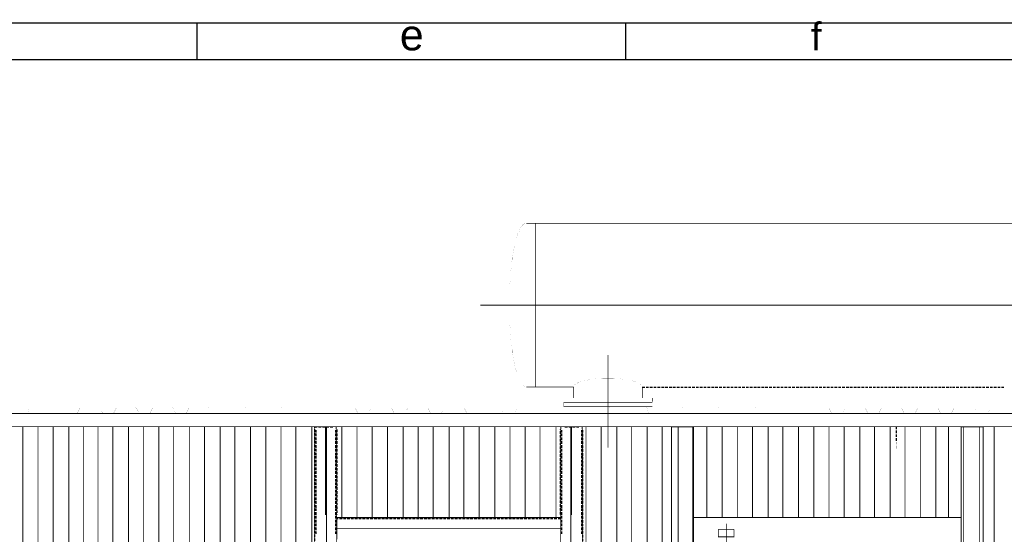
# Model space of a CAD drawing. Header units: millimetres. Extents: x 0 to 1151, y 0 to 297.
# Tile 91 of 93: x 781 to 879, y 246 to 297. Entities that reach past the tile are written whole.
import ezdxf

# ---------------------------------------------------------------- set-up
doc = ezdxf.new("R2010")
doc.units = ezdxf.units.MM
doc.header["$MEASUREMENT"] = 0
doc.linetypes.add('Center1.00', pattern=[3.737, 1, -1, 0.737, -1])
doc.linetypes.add('Dash2.00', pattern=[1.5, 1, -0.5])
doc.layers.get('0').update_dxf_attribs({"linetype": 'CONTINUOUS'})
for name, color, linetype in [('2DM_STL', 7, 'CONTINUOUS'), ('CP_AXIS', 7, 'CONTINUOUS'), ('zas_Inferred_dashed_lines', 7, 'CONTINUOUS')]:
    doc.layers.add(name, color=color, linetype=linetype)
doc.styles.add('Arial$001H0', font='arial.ttf')

msp = doc.modelspace()

# ---------------------------------------------------------------- linework, layer by layer
at = {"color": 7, "linetype": 'Continuous', "lineweight": 25, "true_color": 0x000007}
for p, q in [((841.123, 297.011), (631.065, 297.011)), ((798.663, 297.011), (798.663, 293.37)), ((1151.139, 297.011), (841.123, 297.011)), ((841.123, 297.011), (841.123, 293.37))]:
    msp.add_line(p, q, dxfattribs=at)
at = {"color": 7, "linetype": 'Continuous', "lineweight": 18, "true_color": 0x000007}
for p, q in [((844.722, 293.37), (634.706, 293.37)), ((1147.541, 293.37), (844.722, 293.37))]:
    msp.add_line(p, q, dxfattribs=at)
at = {"color": 7, "linetype": 'Continuous', "lineweight": -2, "true_color": 0x000007}
msp.add_lwpolyline([(634.706, 3.641), (1147.541, 3.641), (1147.541, 293.37), (634.706, 293.37)], close=True, dxfattribs=at)
at = {"color": 0}
for points in [[(831.318, 260.906, 0.00419, 0.00419, 0), (831.276, 260.906, 0.00419, 0.00419, 0), (831.234, 260.906, 0.00419, 0.00419, 0), (831.15, 260.948, 0.00419, 0.00419, 0), (831.109, 260.99, 0.00419, 0.00419, 0), (831.067, 260.99, 0.00419, 0.00419, 0), (831.025, 261.074, 0.00419, 0.00419, 0), (830.941, 261.115, 0.00419, 0.00419, 0), (830.899, 261.199, 0.00419, 0.00419, 0), (830.857, 261.241, 0.00419, 0.00419, 0), (830.816, 261.325, 0.00419, 0.00419, 0), (830.732, 261.408, 0.00419, 0.00419, 0), (830.69, 261.492, 0.00419, 0.00419, 0), (830.648, 261.576, 0.00419, 0.00419, 0), (830.606, 261.702, 0.00419, 0.00419, 0), (830.564, 261.827, 0.00419, 0.00419, 0), (830.481, 261.953, 0.00419, 0.00419, 0), (830.439, 262.078, 0.00419, 0.00419, 0), (830.397, 262.204, 0.00419, 0.00419, 0), (830.355, 262.33, 0.00419, 0.00419, 0), (830.313, 262.497, 0.00419, 0.00419, 0), (830.271, 262.665, 0.00419, 0.00419, 0), (830.229, 262.79, 0.00419, 0.00419, 0), (830.187, 262.999, 0.00419, 0.00419, 0), (830.146, 263.167, 0.00419, 0.00419, 0), (830.104, 263.334, 0.00419, 0.00419, 0), (830.062, 263.544, 0.00419, 0.00419, 0), (830.02, 263.711, 0.00419, 0.00419, 0), (829.978, 263.921, 0.00419, 0.00419, 0), (829.978, 264.088, 0.00419, 0.00419, 0), (829.936, 264.297, 0.00419, 0.00419, 0), (829.936, 264.549, 0.00419, 0.00419, 0), (829.853, 264.758, 0.00419, 0.00419, 0), (829.853, 264.967, 0.00419, 0.00419, 0), (829.811, 265.219, 0.00419, 0.00419, 0), (829.811, 265.428, 0.00419, 0.00419, 0), (829.769, 265.679, 0.00419, 0.00419, 0), (829.769, 265.888, 0.00419, 0.00419, 0), (829.727, 266.14, 0.00419, 0.00419, 0), (829.727, 266.391, 0.00419, 0.00419, 0), (829.727, 266.642, 0.00419, 0.00419, 0), (829.685, 266.893, 0.00419, 0.00419, 0), (829.643, 267.144, 0.00419, 0.00419, 0), (829.643, 267.354, 0.00419, 0.00419, 0), (829.643, 267.605, 0.00419, 0.00419, 0), (829.643, 267.898, 0.00419, 0.00419, 0), (829.643, 268.149, 0.00419, 0.00419, 0), (829.643, 268.401, 0.00419, 0.00419, 0), (829.643, 268.652, 0.00419, 0.00419, 0), (829.643, 268.903, 0.00419, 0.00419, 0), (829.643, 269.154, 0.00419, 0.00419, 0), (829.643, 269.405, 0.00419, 0.00419, 0), (829.643, 269.698, 0.00419, 0.00419, 0), (829.643, 269.95, 0.00419, 0.00419, 0), (829.643, 270.201, 0.00419, 0.00419, 0), (829.643, 270.452, 0.00419, 0.00419, 0), (829.643, 270.703, 0.00419, 0.00419, 0), (829.643, 270.955, 0.00419, 0.00419, 0), (829.685, 271.206, 0.00419, 0.00419, 0), (829.727, 271.457, 0.00419, 0.00419, 0), (829.727, 271.708, 0.00419, 0.00419, 0), (829.727, 271.959, 0.00419, 0.00419, 0), (829.769, 272.169, 0.00419, 0.00419, 0), (829.769, 272.42, 0.00419, 0.00419, 0), (829.811, 272.671, 0.00419, 0.00419, 0), (829.811, 272.88, 0.00419, 0.00419, 0), (829.853, 273.09, 0.00419, 0.00419, 0), (829.853, 273.341, 0.00419, 0.00419, 0), (829.936, 273.55, 0.00419, 0.00419, 0), (829.936, 273.76, 0.00419, 0.00419, 0), (829.978, 273.969, 0.00419, 0.00419, 0), (829.978, 274.178, 0.00419, 0.00419, 0), (830.02, 274.346, 0.00419, 0.00419, 0), (830.062, 274.555, 0.00419, 0.00419, 0), (830.104, 274.723, 0.00419, 0.00419, 0), (830.146, 274.932, 0.00419, 0.00419, 0), (830.187, 275.1, 0.00419, 0.00419, 0), (830.229, 275.267, 0.00419, 0.00419, 0), (830.271, 275.434, 0.00419, 0.00419, 0), (830.313, 275.602, 0.00419, 0.00419, 0), (830.355, 275.728, 0.00419, 0.00419, 0), (830.397, 275.895, 0.00419, 0.00419, 0), (830.439, 276.021, 0.00419, 0.00419, 0), (830.481, 276.146, 0.00419, 0.00419, 0), (830.564, 276.272, 0.00419, 0.00419, 0), (830.606, 276.397, 0.00419, 0.00419, 0), (830.648, 276.481, 0.00419, 0.00419, 0), (830.69, 276.607, 0.00419, 0.00419, 0), (830.732, 276.649, 0.00419, 0.00419, 0), (830.816, 276.774, 0.00419, 0.00419, 0), (830.857, 276.816, 0.00419, 0.00419, 0), (830.899, 276.9, 0.00419, 0.00419, 0), (830.941, 276.984, 0.00419, 0.00419, 0), (831.025, 277.025, 0.00419, 0.00419, 0), (831.067, 277.067, 0.00419, 0.00419, 0), (831.109, 277.109, 0.00419, 0.00419, 0), (831.15, 277.151, 0.00419, 0.00419, 0), (831.234, 277.151, 0.00419, 0.00419, 0), (831.276, 277.151, 0.00419, 0.00419, 0), (831.318, 277.151, 0.00419, 0.00419, 0)], [(831.318, 277.151, 0.0591, 0.0591, 0), (893.786, 277.151, 0.0591, 0.0591, 0)], [(832.197, 260.906, 0.0591, 0.0591, 0), (832.197, 277.151, 0.0591, 0.0591, 0)], [(911.957, 269.029, 0.0887, 0.0887, 0), (826.754, 269.029, 0.0887, 0.0887, 0)], [(839.399, 254.877, 0.0887, 0.0887, 0), (839.399, 264.088, 0.0887, 0.0887, 0)], [(836.007, 260.906, 0.00419, 0.00419, 0), (836.007, 260.948, 0.00419, 0.00419, 0), (836.007, 260.99, 0.00419, 0.00419, 0), (836.007, 261.032, 0.00419, 0.00419, 0), (836.049, 261.074, 0.00419, 0.00419, 0), (836.091, 261.115, 0.00419, 0.00419, 0), (836.091, 261.157, 0.00419, 0.00419, 0), (836.175, 261.157, 0.00419, 0.00419, 0), (836.217, 261.199, 0.00419, 0.00419, 0), (836.258, 261.241, 0.00419, 0.00419, 0), (836.342, 261.283, 0.00419, 0.00419, 0), (836.384, 261.325, 0.00419, 0.00419, 0), (836.468, 261.367, 0.00419, 0.00419, 0), (836.552, 261.408, 0.00419, 0.00419, 0), (836.635, 261.408, 0.00419, 0.00419, 0), (836.761, 261.45, 0.00419, 0.00419, 0), (836.845, 261.492, 0.00419, 0.00419, 0), (836.97, 261.534, 0.00419, 0.00419, 0), (837.054, 261.534, 0.00419, 0.00419, 0), (837.18, 261.576, 0.00419, 0.00419, 0), (837.305, 261.576, 0.00419, 0.00419, 0), (837.431, 261.618, 0.00419, 0.00419, 0), (837.556, 261.66, 0.00419, 0.00419, 0), (837.682, 261.66, 0.00419, 0.00419, 0), (837.808, 261.66, 0.00419, 0.00419, 0), (837.975, 261.702, 0.00419, 0.00419, 0), (838.101, 261.702, 0.00419, 0.00419, 0), (838.268, 261.743, 0.00419, 0.00419, 0), (838.394, 261.743, 0.00419, 0.00419, 0), (838.519, 261.743, 0.00419, 0.00419, 0), (838.687, 261.743, 0.00419, 0.00419, 0), (838.854, 261.785, 0.00419, 0.00419, 0), (839.022, 261.785, 0.00419, 0.00419, 0), (839.147, 261.785, 0.00419, 0.00419, 0), (839.315, 261.785, 0.00419, 0.00419, 0), (839.482, 261.785, 0.00419, 0.00419, 0), (839.608, 261.785, 0.00419, 0.00419, 0), (839.775, 261.785, 0.00419, 0.00419, 0), (839.943, 261.785, 0.00419, 0.00419, 0), (840.068, 261.743, 0.00419, 0.00419, 0), (840.236, 261.743, 0.00419, 0.00419, 0), (840.362, 261.743, 0.00419, 0.00419, 0), (840.529, 261.743, 0.00419, 0.00419, 0), (840.655, 261.702, 0.00419, 0.00419, 0), (840.822, 261.702, 0.00419, 0.00419, 0), (840.948, 261.66, 0.00419, 0.00419, 0), (841.073, 261.66, 0.00419, 0.00419, 0), (841.199, 261.66, 0.00419, 0.00419, 0), (841.325, 261.618, 0.00419, 0.00419, 0), (841.45, 261.576, 0.00419, 0.00419, 0), (841.576, 261.576, 0.00419, 0.00419, 0), (841.701, 261.534, 0.00419, 0.00419, 0), (841.827, 261.534, 0.00419, 0.00419, 0), (841.911, 261.492, 0.00419, 0.00419, 0), (842.036, 261.45, 0.00419, 0.00419, 0), (842.12, 261.408, 0.00419, 0.00419, 0), (842.204, 261.408, 0.00419, 0.00419, 0), (842.288, 261.367, 0.00419, 0.00419, 0), (842.371, 261.325, 0.00419, 0.00419, 0), (842.455, 261.283, 0.00419, 0.00419, 0), (842.497, 261.241, 0.00419, 0.00419, 0), (842.539, 261.199, 0.00419, 0.00419, 0), (842.622, 261.157, 0.00419, 0.00419, 0), (842.664, 261.157, 0.00419, 0.00419, 0), (842.706, 261.115, 0.00419, 0.00419, 0), (842.748, 261.074, 0.00419, 0.00419, 0), (842.748, 261.032, 0.00419, 0.00419, 0), (842.79, 260.99, 0.00419, 0.00419, 0), (842.79, 260.948, 0.00419, 0.00419, 0), (842.79, 260.906, 0.00419, 0.00419, 0)], [(831.318, 260.906, 0.0591, 0.0591, 0), (836.007, 260.906, 0.0591, 0.0591, 0)], [(836.007, 260.906, 0.0591, 0.0591, 0), (836.007, 259.817, 0.0591, 0.0591, 0)], [(842.79, 259.817, 0.0591, 0.0591, 0), (842.79, 260.906, 0.0591, 0.0591, 0)], [(834.96, 259.817, 0.00592, 0.00592, 0), (835.002, 259.859, 0.00592, 0.00592, 0)], [(835.002, 259.441, 0.00419, 0.00419, 0), (834.96, 259.441, 0.00419, 0.00419, 0), (834.96, 259.817, 0.00419, 0.00419, 0)], [(835.002, 259.817, 0.00419, 0.00419, 0), (843.795, 259.817, 0.00419, 0.00419, 0), (843.795, 259.859, 0.00419, 0.00419, 0)], [(843.795, 259.441, 0.0377, 0.0377, 0), (843.795, 259.817, 0.0377, 0.0377, 0)], [(782.625, 258.268, 0.00419, 0.00419, 0), (782.164, 258.268, 0.00419, 0.00419, 0), (782.122, 258.31, 0.00419, 0.00419, 0), (782.08, 258.31, 0.00419, 0.00419, 0), (781.871, 258.813, 0.00419, 0.00419, 0), (781.829, 258.813, 0.00419, 0.00419, 0), (781.787, 258.854, 0.00419, 0.00419, 0), (779.903, 258.854, 0.00419, 0.00419, 0), (779.861, 258.813, 0.00419, 0.00419, 0), (779.82, 258.813, 0.00419, 0.00419, 0), (779.568, 258.31, 0.00419, 0.00419, 0), (779.485, 258.268, 0.00419, 0.00419, 0), (779.024, 258.268, 0.00419, 0.00419, 0)], [(786.267, 258.268, 0.00419, 0.00419, 0), (785.807, 258.268, 0.00419, 0.00419, 0), (785.723, 258.31, 0.00419, 0.00419, 0), (785.472, 258.813, 0.00419, 0.00419, 0), (785.43, 258.813, 0.00419, 0.00419, 0), (785.388, 258.854, 0.00419, 0.00419, 0), (783.504, 258.854, 0.00419, 0.00419, 0), (783.462, 258.813, 0.00419, 0.00419, 0), (783.42, 258.813, 0.00419, 0.00419, 0), (783.169, 258.31, 0.00419, 0.00419, 0), (783.127, 258.268, 0.00419, 0.00419, 0), (782.625, 258.268, 0.00419, 0.00419, 0)], [(789.868, 258.268, 0.00419, 0.00419, 0), (789.407, 258.268, 0.00419, 0.00419, 0), (789.366, 258.31, 0.00419, 0.00419, 0), (789.324, 258.31, 0.00419, 0.00419, 0), (789.072, 258.813, 0.00419, 0.00419, 0), (789.031, 258.813, 0.00419, 0.00419, 0), (788.989, 258.854, 0.00419, 0.00419, 0), (787.105, 258.854, 0.00419, 0.00419, 0), (787.063, 258.813, 0.00419, 0.00419, 0), (786.812, 258.31, 0.00419, 0.00419, 0), (786.77, 258.31, 0.00419, 0.00419, 0), (786.728, 258.268, 0.00419, 0.00419, 0), (786.267, 258.268, 0.00419, 0.00419, 0)], [(793.469, 258.268, 0.00419, 0.00419, 0), (793.008, 258.268, 0.00419, 0.00419, 0), (792.966, 258.31, 0.00419, 0.00419, 0), (792.924, 258.31, 0.00419, 0.00419, 0), (792.673, 258.813, 0.00419, 0.00419, 0), (792.589, 258.854, 0.00419, 0.00419, 0), (790.747, 258.854, 0.00419, 0.00419, 0), (790.705, 258.813, 0.00419, 0.00419, 0), (790.663, 258.813, 0.00419, 0.00419, 0), (790.412, 258.31, 0.00419, 0.00419, 0), (790.37, 258.31, 0.00419, 0.00419, 0), (790.329, 258.268, 0.00419, 0.00419, 0), (789.868, 258.268, 0.00419, 0.00419, 0)], [(797.069, 258.268, 0.00419, 0.00419, 0), (796.609, 258.268, 0.00419, 0.00419, 0), (796.567, 258.31, 0.00419, 0.00419, 0), (796.525, 258.31, 0.00419, 0.00419, 0), (796.316, 258.813, 0.00419, 0.00419, 0), (796.274, 258.813, 0.00419, 0.00419, 0), (796.232, 258.854, 0.00419, 0.00419, 0), (794.348, 258.854, 0.00419, 0.00419, 0), (794.306, 258.813, 0.00419, 0.00419, 0), (794.264, 258.813, 0.00419, 0.00419, 0), (794.013, 258.31, 0.00419, 0.00419, 0), (793.971, 258.31, 0.00419, 0.00419, 0), (793.929, 258.268, 0.00419, 0.00419, 0), (793.469, 258.268, 0.00419, 0.00419, 0)], [(800.712, 258.268, 0.00419, 0.00419, 0), (800.21, 258.268, 0.00419, 0.00419, 0), (800.168, 258.31, 0.00419, 0.00419, 0), (799.916, 258.813, 0.00419, 0.00419, 0), (799.875, 258.813, 0.00419, 0.00419, 0), (799.833, 258.854, 0.00419, 0.00419, 0), (797.949, 258.854, 0.00419, 0.00419, 0), (797.907, 258.813, 0.00419, 0.00419, 0), (797.865, 258.813, 0.00419, 0.00419, 0), (797.614, 258.31, 0.00419, 0.00419, 0), (797.572, 258.268, 0.00419, 0.00419, 0), (797.069, 258.268, 0.00419, 0.00419, 0)], [(804.313, 258.268, 0.00419, 0.00419, 0), (803.852, 258.268, 0.00419, 0.00419, 0), (803.81, 258.31, 0.00419, 0.00419, 0), (803.768, 258.31, 0.00419, 0.00419, 0), (803.517, 258.813, 0.00419, 0.00419, 0), (803.475, 258.813, 0.00419, 0.00419, 0), (803.433, 258.854, 0.00419, 0.00419, 0), (801.549, 258.854, 0.00419, 0.00419, 0), (801.507, 258.813, 0.00419, 0.00419, 0), (801.256, 258.31, 0.00419, 0.00419, 0), (801.214, 258.31, 0.00419, 0.00419, 0), (801.173, 258.268, 0.00419, 0.00419, 0), (800.712, 258.268, 0.00419, 0.00419, 0)], [(807.913, 258.268, 0.00419, 0.00419, 0), (807.453, 258.268, 0.00419, 0.00419, 0), (807.411, 258.31, 0.00419, 0.00419, 0), (807.369, 258.31, 0.00419, 0.00419, 0), (807.118, 258.813, 0.00419, 0.00419, 0), (807.076, 258.813, 0.00419, 0.00419, 0), (807.034, 258.854, 0.00419, 0.00419, 0), (805.192, 258.854, 0.00419, 0.00419, 0), (805.15, 258.813, 0.00419, 0.00419, 0), (805.108, 258.813, 0.00419, 0.00419, 0), (804.857, 258.31, 0.00419, 0.00419, 0), (804.815, 258.31, 0.00419, 0.00419, 0), (804.773, 258.268, 0.00419, 0.00419, 0), (804.313, 258.268, 0.00419, 0.00419, 0)], [(811.514, 258.268, 0.00419, 0.00419, 0), (811.054, 258.268, 0.00419, 0.00419, 0), (811.012, 258.31, 0.00419, 0.00419, 0), (810.97, 258.31, 0.00419, 0.00419, 0), (810.719, 258.813, 0.00419, 0.00419, 0), (810.677, 258.854, 0.00419, 0.00419, 0), (808.793, 258.854, 0.00419, 0.00419, 0), (808.751, 258.813, 0.00419, 0.00419, 0), (808.709, 258.813, 0.00419, 0.00419, 0), (808.458, 258.31, 0.00419, 0.00419, 0), (808.416, 258.31, 0.00419, 0.00419, 0), (808.374, 258.268, 0.00419, 0.00419, 0), (807.913, 258.268, 0.00419, 0.00419, 0)], [(815.157, 258.268, 0.00419, 0.00419, 0), (814.654, 258.268, 0.00419, 0.00419, 0), (814.612, 258.31, 0.00419, 0.00419, 0), (814.361, 258.813, 0.00419, 0.00419, 0), (814.319, 258.813, 0.00419, 0.00419, 0), (814.277, 258.854, 0.00419, 0.00419, 0), (812.393, 258.854, 0.00419, 0.00419, 0), (812.351, 258.813, 0.00419, 0.00419, 0), (812.31, 258.813, 0.00419, 0.00419, 0), (812.058, 258.31, 0.00419, 0.00419, 0), (812.016, 258.268, 0.00419, 0.00419, 0), (811.514, 258.268, 0.00419, 0.00419, 0)], [(818.757, 258.268, 0.00419, 0.00419, 0), (818.297, 258.268, 0.00419, 0.00419, 0), (818.255, 258.31, 0.00419, 0.00419, 0), (818.213, 258.31, 0.00419, 0.00419, 0), (817.962, 258.813, 0.00419, 0.00419, 0), (817.92, 258.813, 0.00419, 0.00419, 0), (817.878, 258.854, 0.00419, 0.00419, 0), (815.994, 258.854, 0.00419, 0.00419, 0), (815.952, 258.813, 0.00419, 0.00419, 0), (815.91, 258.813, 0.00419, 0.00419, 0), (815.701, 258.31, 0.00419, 0.00419, 0), (815.659, 258.31, 0.00419, 0.00419, 0), (815.617, 258.268, 0.00419, 0.00419, 0), (815.157, 258.268, 0.00419, 0.00419, 0)], [(822.358, 258.268, 0.00419, 0.00419, 0), (821.897, 258.268, 0.00419, 0.00419, 0), (821.856, 258.31, 0.00419, 0.00419, 0), (821.814, 258.31, 0.00419, 0.00419, 0), (821.563, 258.813, 0.00419, 0.00419, 0), (821.521, 258.813, 0.00419, 0.00419, 0), (821.479, 258.854, 0.00419, 0.00419, 0), (819.637, 258.854, 0.00419, 0.00419, 0), (819.553, 258.813, 0.00419, 0.00419, 0), (819.302, 258.31, 0.00419, 0.00419, 0), (819.26, 258.31, 0.00419, 0.00419, 0), (819.218, 258.268, 0.00419, 0.00419, 0), (818.757, 258.268, 0.00419, 0.00419, 0)], [(825.959, 258.268, 0.00419, 0.00419, 0), (825.498, 258.268, 0.00419, 0.00419, 0), (825.456, 258.31, 0.00419, 0.00419, 0), (825.414, 258.31, 0.00419, 0.00419, 0), (825.163, 258.813, 0.00419, 0.00419, 0), (825.121, 258.854, 0.00419, 0.00419, 0), (823.237, 258.854, 0.00419, 0.00419, 0), (823.195, 258.813, 0.00419, 0.00419, 0), (823.154, 258.813, 0.00419, 0.00419, 0), (822.902, 258.31, 0.00419, 0.00419, 0), (822.86, 258.31, 0.00419, 0.00419, 0), (822.819, 258.268, 0.00419, 0.00419, 0), (822.358, 258.268, 0.00419, 0.00419, 0)], [(829.559, 258.268, 0.00419, 0.00419, 0), (829.099, 258.268, 0.00419, 0.00419, 0), (829.057, 258.31, 0.00419, 0.00419, 0), (829.015, 258.31, 0.00419, 0.00419, 0), (828.806, 258.813, 0.00419, 0.00419, 0), (828.764, 258.813, 0.00419, 0.00419, 0), (828.722, 258.854, 0.00419, 0.00419, 0), (826.838, 258.854, 0.00419, 0.00419, 0), (826.796, 258.813, 0.00419, 0.00419, 0), (826.754, 258.813, 0.00419, 0.00419, 0), (826.503, 258.31, 0.00419, 0.00419, 0), (826.419, 258.268, 0.00419, 0.00419, 0), (825.959, 258.268, 0.00419, 0.00419, 0)], [(833.202, 258.268, 0.00419, 0.00419, 0), (832.741, 258.268, 0.00419, 0.00419, 0), (832.658, 258.31, 0.00419, 0.00419, 0), (832.407, 258.813, 0.00419, 0.00419, 0), (832.365, 258.813, 0.00419, 0.00419, 0), (832.323, 258.854, 0.00419, 0.00419, 0), (830.439, 258.854, 0.00419, 0.00419, 0), (830.397, 258.813, 0.00419, 0.00419, 0), (830.355, 258.813, 0.00419, 0.00419, 0), (830.146, 258.31, 0.00419, 0.00419, 0), (830.104, 258.31, 0.00419, 0.00419, 0), (830.062, 258.268, 0.00419, 0.00419, 0), (829.559, 258.268, 0.00419, 0.00419, 0)], [(836.803, 258.268, 0.00419, 0.00419, 0), (836.342, 258.268, 0.00419, 0.00419, 0), (836.3, 258.31, 0.00419, 0.00419, 0), (836.258, 258.31, 0.00419, 0.00419, 0), (836.007, 258.813, 0.00419, 0.00419, 0), (835.965, 258.813, 0.00419, 0.00419, 0), (835.923, 258.854, 0.00419, 0.00419, 0), (834.039, 258.854, 0.00419, 0.00419, 0), (833.998, 258.813, 0.00419, 0.00419, 0), (833.746, 258.31, 0.00419, 0.00419, 0), (833.704, 258.31, 0.00419, 0.00419, 0), (833.663, 258.268, 0.00419, 0.00419, 0), (833.202, 258.268, 0.00419, 0.00419, 0)], [(834.96, 259.357, 0.0377, 0.0377, 0), (834.96, 258.98, 0.0377, 0.0377, 0)], [(834.96, 259.357, 0.00592, 0.00592, 0), (835.002, 259.399, 0.00592, 0.00592, 0)], [(835.002, 258.98, 0.00592, 0.00592, 0), (834.96, 259.022, 0.00592, 0.00592, 0)], [(843.795, 259.399, 0.0591, 0.0591, 0), (835.002, 259.399, 0.0591, 0.0591, 0)], [(835.002, 259.399, 0.0591, 0.0591, 0), (843.795, 259.399, 0.0591, 0.0591, 0)], [(843.795, 258.98, 0.0591, 0.0591, 0), (835.002, 258.98, 0.0591, 0.0591, 0)], [(836.007, 259.399, 0.0591, 0.0591, 0), (842.79, 259.399, 0.0591, 0.0591, 0)], [(840.403, 258.268, 0.00419, 0.00419, 0), (839.943, 258.268, 0.00419, 0.00419, 0), (839.901, 258.31, 0.00419, 0.00419, 0), (839.859, 258.31, 0.00419, 0.00419, 0), (839.608, 258.813, 0.00419, 0.00419, 0), (839.524, 258.854, 0.00419, 0.00419, 0), (837.682, 258.854, 0.00419, 0.00419, 0), (837.64, 258.813, 0.00419, 0.00419, 0), (837.598, 258.813, 0.00419, 0.00419, 0), (837.347, 258.31, 0.00419, 0.00419, 0), (837.305, 258.31, 0.00419, 0.00419, 0), (837.263, 258.268, 0.00419, 0.00419, 0), (836.803, 258.268, 0.00419, 0.00419, 0)], [(844.004, 258.268, 0.00419, 0.00419, 0), (843.544, 258.268, 0.00419, 0.00419, 0), (843.502, 258.31, 0.00419, 0.00419, 0), (843.46, 258.31, 0.00419, 0.00419, 0), (843.25, 258.813, 0.00419, 0.00419, 0), (843.209, 258.813, 0.00419, 0.00419, 0), (843.167, 258.854, 0.00419, 0.00419, 0), (841.283, 258.854, 0.00419, 0.00419, 0), (841.241, 258.813, 0.00419, 0.00419, 0), (841.199, 258.813, 0.00419, 0.00419, 0), (840.948, 258.31, 0.00419, 0.00419, 0), (840.906, 258.31, 0.00419, 0.00419, 0), (840.864, 258.268, 0.00419, 0.00419, 0), (840.403, 258.268, 0.00419, 0.00419, 0)], [(843.795, 259.399, 0.00419, 0.00419, 0), (843.795, 259.357, 0.00419, 0.00419, 0)], [(843.795, 259.357, 0.00419, 0.00419, 0), (843.795, 258.98, 0.00419, 0.00419, 0), (843.795, 259.022, 0.00419, 0.00419, 0)], [(847.647, 258.268, 0.00419, 0.00419, 0), (847.144, 258.268, 0.00419, 0.00419, 0), (847.102, 258.31, 0.00419, 0.00419, 0), (846.851, 258.813, 0.00419, 0.00419, 0), (846.809, 258.813, 0.00419, 0.00419, 0), (846.767, 258.854, 0.00419, 0.00419, 0), (844.883, 258.854, 0.00419, 0.00419, 0), (844.841, 258.813, 0.00419, 0.00419, 0), (844.8, 258.813, 0.00419, 0.00419, 0), (844.548, 258.31, 0.00419, 0.00419, 0), (844.507, 258.268, 0.00419, 0.00419, 0), (844.004, 258.268, 0.00419, 0.00419, 0)], [(851.247, 258.268, 0.00419, 0.00419, 0), (850.787, 258.268, 0.00419, 0.00419, 0), (850.745, 258.31, 0.00419, 0.00419, 0), (850.703, 258.31, 0.00419, 0.00419, 0), (850.452, 258.813, 0.00419, 0.00419, 0), (850.41, 258.813, 0.00419, 0.00419, 0), (850.368, 258.854, 0.00419, 0.00419, 0), (848.484, 258.854, 0.00419, 0.00419, 0), (848.442, 258.813, 0.00419, 0.00419, 0), (848.191, 258.31, 0.00419, 0.00419, 0), (848.149, 258.31, 0.00419, 0.00419, 0), (848.107, 258.268, 0.00419, 0.00419, 0), (847.647, 258.268, 0.00419, 0.00419, 0)], [(854.848, 258.268, 0.00419, 0.00419, 0), (854.388, 258.268, 0.00419, 0.00419, 0), (854.346, 258.31, 0.00419, 0.00419, 0), (854.304, 258.31, 0.00419, 0.00419, 0), (854.053, 258.813, 0.00419, 0.00419, 0), (854.011, 258.813, 0.00419, 0.00419, 0), (853.969, 258.854, 0.00419, 0.00419, 0), (852.127, 258.854, 0.00419, 0.00419, 0), (852.085, 258.813, 0.00419, 0.00419, 0), (852.043, 258.813, 0.00419, 0.00419, 0), (851.792, 258.31, 0.00419, 0.00419, 0), (851.75, 258.31, 0.00419, 0.00419, 0), (851.708, 258.268, 0.00419, 0.00419, 0), (851.247, 258.268, 0.00419, 0.00419, 0)], [(858.449, 258.268, 0.00419, 0.00419, 0), (857.988, 258.268, 0.00419, 0.00419, 0), (857.946, 258.31, 0.00419, 0.00419, 0), (857.905, 258.31, 0.00419, 0.00419, 0), (857.653, 258.813, 0.00419, 0.00419, 0), (857.611, 258.854, 0.00419, 0.00419, 0), (855.727, 258.854, 0.00419, 0.00419, 0), (855.685, 258.813, 0.00419, 0.00419, 0), (855.644, 258.813, 0.00419, 0.00419, 0), (855.392, 258.31, 0.00419, 0.00419, 0), (855.351, 258.31, 0.00419, 0.00419, 0), (855.309, 258.268, 0.00419, 0.00419, 0), (854.848, 258.268, 0.00419, 0.00419, 0)], [(862.091, 258.268, 0.00419, 0.00419, 0), (861.589, 258.268, 0.00419, 0.00419, 0), (861.547, 258.31, 0.00419, 0.00419, 0), (861.296, 258.813, 0.00419, 0.00419, 0), (861.254, 258.813, 0.00419, 0.00419, 0), (861.212, 258.854, 0.00419, 0.00419, 0), (859.328, 258.854, 0.00419, 0.00419, 0), (859.286, 258.813, 0.00419, 0.00419, 0), (859.244, 258.813, 0.00419, 0.00419, 0), (858.993, 258.31, 0.00419, 0.00419, 0), (858.951, 258.268, 0.00419, 0.00419, 0), (858.449, 258.268, 0.00419, 0.00419, 0)], [(863.892, 258.854, 0.00419, 0.00419, 0), (862.929, 258.854, 0.00419, 0.00419, 0), (862.887, 258.813, 0.00419, 0.00419, 0), (862.845, 258.813, 0.00419, 0.00419, 0), (862.636, 258.31, 0.00419, 0.00419, 0), (862.594, 258.31, 0.00419, 0.00419, 0), (862.552, 258.268, 0.00419, 0.00419, 0), (862.091, 258.268, 0.00419, 0.00419, 0)], [(863.892, 258.854, 0.00419, 0.00419, 0), (864.813, 258.854, 0.00419, 0.00419, 0), (864.855, 258.813, 0.00419, 0.00419, 0), (864.897, 258.813, 0.00419, 0.00419, 0), (865.148, 258.31, 0.00419, 0.00419, 0), (865.19, 258.31, 0.00419, 0.00419, 0), (865.232, 258.268, 0.00419, 0.00419, 0), (865.692, 258.268, 0.00419, 0.00419, 0)], [(865.692, 258.268, 0.00419, 0.00419, 0), (866.153, 258.268, 0.00419, 0.00419, 0), (866.194, 258.31, 0.00419, 0.00419, 0), (866.236, 258.31, 0.00419, 0.00419, 0), (866.488, 258.813, 0.00419, 0.00419, 0), (866.571, 258.854, 0.00419, 0.00419, 0), (868.414, 258.854, 0.00419, 0.00419, 0), (868.455, 258.813, 0.00419, 0.00419, 0), (868.497, 258.813, 0.00419, 0.00419, 0), (868.748, 258.31, 0.00419, 0.00419, 0), (868.79, 258.31, 0.00419, 0.00419, 0), (868.832, 258.268, 0.00419, 0.00419, 0), (869.293, 258.268, 0.00419, 0.00419, 0)], [(869.293, 258.268, 0.00419, 0.00419, 0), (869.753, 258.268, 0.00419, 0.00419, 0), (869.795, 258.31, 0.00419, 0.00419, 0), (869.837, 258.31, 0.00419, 0.00419, 0), (870.088, 258.813, 0.00419, 0.00419, 0), (870.13, 258.813, 0.00419, 0.00419, 0), (870.172, 258.854, 0.00419, 0.00419, 0), (872.056, 258.854, 0.00419, 0.00419, 0), (872.098, 258.813, 0.00419, 0.00419, 0), (872.349, 258.31, 0.00419, 0.00419, 0), (872.391, 258.31, 0.00419, 0.00419, 0), (872.433, 258.268, 0.00419, 0.00419, 0), (872.893, 258.268, 0.00419, 0.00419, 0)], [(872.893, 258.268, 0.00419, 0.00419, 0), (873.354, 258.268, 0.00419, 0.00419, 0), (873.438, 258.31, 0.00419, 0.00419, 0), (873.689, 258.813, 0.00419, 0.00419, 0), (873.731, 258.813, 0.00419, 0.00419, 0), (873.773, 258.854, 0.00419, 0.00419, 0), (875.657, 258.854, 0.00419, 0.00419, 0), (875.699, 258.813, 0.00419, 0.00419, 0), (875.741, 258.813, 0.00419, 0.00419, 0), (875.95, 258.31, 0.00419, 0.00419, 0), (875.992, 258.31, 0.00419, 0.00419, 0), (876.034, 258.268, 0.00419, 0.00419, 0), (876.494, 258.268, 0.00419, 0.00419, 0)], [(876.494, 258.268, 0.00419, 0.00419, 0), (876.997, 258.268, 0.00419, 0.00419, 0), (877.038, 258.31, 0.00419, 0.00419, 0), (877.08, 258.31, 0.00419, 0.00419, 0), (877.29, 258.813, 0.00419, 0.00419, 0), (877.332, 258.813, 0.00419, 0.00419, 0), (877.373, 258.854, 0.00419, 0.00419, 0), (879.258, 258.854, 0.00419, 0.00419, 0), (879.299, 258.813, 0.00419, 0.00419, 0), (879.341, 258.813, 0.00419, 0.00419, 0), (879.592, 258.31, 0.00419, 0.00419, 0), (879.676, 258.268, 0.00419, 0.00419, 0), (880.137, 258.268, 0.00419, 0.00419, 0)], [(689.928, 258.268, 0.0887, 0.0887, 0), (946.75, 258.268, 0.0887, 0.0887, 0)], [(946.75, 258.268, 0.0887, 0.0887, 0), (689.928, 258.268, 0.0887, 0.0887, 0)], [(689.928, 256.97, 0.0887, 0.0887, 0), (946.75, 256.97, 0.0887, 0.0887, 0)], [(946.75, 256.97, 0.0887, 0.0887, 0), (689.928, 256.97, 0.0887, 0.0887, 0)], [(781.411, 199.652, 0.0887, 0.0887, 0), (781.411, 256.97, 0.0887, 0.0887, 0)], [(782.918, 199.652, 0.0887, 0.0887, 0), (782.918, 256.97, 0.0887, 0.0887, 0)], [(784.425, 199.652, 0.0887, 0.0887, 0), (784.425, 256.97, 0.0887, 0.0887, 0)], [(785.974, 199.652, 0.0887, 0.0887, 0), (785.974, 256.97, 0.0887, 0.0887, 0)], [(787.44, 199.652, 0.0887, 0.0887, 0), (787.44, 256.97, 0.0887, 0.0887, 0)], [(788.863, 199.652, 0.0887, 0.0887, 0), (788.863, 256.97, 0.0887, 0.0887, 0)], [(790.329, 199.652, 0.0887, 0.0887, 0), (790.329, 256.97, 0.0887, 0.0887, 0)], [(791.878, 199.652, 0.0887, 0.0887, 0), (791.878, 256.97, 0.0887, 0.0887, 0)], [(793.385, 199.652, 0.0887, 0.0887, 0), (793.385, 256.97, 0.0887, 0.0887, 0)], [(794.892, 199.652, 0.0887, 0.0887, 0), (794.892, 256.97, 0.0887, 0.0887, 0)], [(796.358, 199.652, 0.0887, 0.0887, 0), (796.358, 256.97, 0.0887, 0.0887, 0)], [(797.949, 199.652, 0.0887, 0.0887, 0), (797.949, 256.97, 0.0887, 0.0887, 0)], [(799.414, 199.652, 0.0887, 0.0887, 0), (799.414, 256.97, 0.0887, 0.0887, 0)], [(800.963, 199.652, 0.0887, 0.0887, 0), (800.963, 256.97, 0.0887, 0.0887, 0)], [(802.429, 199.652, 0.0887, 0.0887, 0), (802.429, 256.97, 0.0887, 0.0887, 0)], [(803.978, 199.652, 0.0887, 0.0887, 0), (803.978, 256.97, 0.0887, 0.0887, 0)], [(805.485, 199.652, 0.0887, 0.0887, 0), (805.485, 256.97, 0.0887, 0.0887, 0)], [(806.992, 199.652, 0.0887, 0.0887, 0), (806.992, 256.97, 0.0887, 0.0887, 0)], [(808.458, 199.652, 0.0887, 0.0887, 0), (808.458, 256.97, 0.0887, 0.0887, 0)], [(810.049, 199.652, 0.0887, 0.0887, 0), (810.049, 256.97, 0.0887, 0.0887, 0)], [(811.514, 199.652, 0.0887, 0.0887, 0), (811.514, 256.97, 0.0887, 0.0887, 0)], [(812.268, 256.97, 0.0167, 0.0167, 0), (812.519, 256.97, 0.0167, 0.0167, 0), (812.519, 256.803, 0.0167, 0.0167, 0)], [(834.709, 256.803, 0.0167, 0.0167, 0), (834.709, 256.97, 0.0167, 0.0167, 0), (835.002, 256.97, 0.0167, 0.0167, 0)], [(835.714, 199.652, 0.0887, 0.0887, 0), (835.714, 256.97, 0.0887, 0.0887, 0)], [(836.635, 256.97, 0.0209, 0.0209, 0), (836.886, 256.97, 0.0209, 0.0209, 0), (836.886, 256.761, 0.0209, 0.0209, 0)], [(841.743, 199.652, 0.0887, 0.0887, 0), (841.743, 256.97, 0.0887, 0.0887, 0)], [(843.292, 199.652, 0.0887, 0.0887, 0), (843.292, 256.97, 0.0887, 0.0887, 0)], [(844.758, 199.652, 0.0887, 0.0887, 0), (844.758, 256.97, 0.0887, 0.0887, 0)], [(876.578, 256.97, 0.103, 0.103, 0), (874.401, 256.97, 0.103, 0.103, 0), (874.401, 247.969, 0.103, 0.103, 0), (847.856, 247.969, 0.103, 0.103, 0), (847.856, 256.97, 0.103, 0.103, 0), (845.679, 256.97, 0.103, 0.103, 0), (845.679, 199.652, 0.103, 0.103, 0), (876.578, 199.652, 0.103, 0.103, 0), (876.578, 256.97, 0.103, 0.103, 0)], [(845.679, 199.652, 0.103, 0.103, 0), (847.856, 199.652, 0.103, 0.103, 0), (847.856, 256.97, 0.103, 0.103, 0), (845.679, 256.97, 0.103, 0.103, 0), (845.679, 199.652, 0.103, 0.103, 0)], [(846.349, 199.652, 0.0887, 0.0887, 0), (846.349, 256.97, 0.0887, 0.0887, 0)], [(847.814, 199.652, 0.0887, 0.0887, 0), (847.814, 256.97, 0.0887, 0.0887, 0)], [(876.578, 199.652, 0.103, 0.103, 0), (874.401, 199.652, 0.103, 0.103, 0), (874.401, 256.97, 0.103, 0.103, 0), (876.578, 256.97, 0.103, 0.103, 0), (876.578, 199.652, 0.103, 0.103, 0)], [(874.61, 199.652, 0.0887, 0.0887, 0), (874.61, 256.97, 0.0887, 0.0887, 0)], [(876.201, 199.652, 0.0887, 0.0887, 0), (876.201, 256.97, 0.0887, 0.0887, 0)], [(877.666, 199.652, 0.0887, 0.0887, 0), (877.666, 256.97, 0.0887, 0.0887, 0)], [(812.519, 247.969, 0.0887, 0.0887, 0), (812.519, 245.791, 0.0887, 0.0887, 0)], [(812.519, 247.969, 0.0887, 0.0887, 0), (834.709, 247.969, 0.0887, 0.0887, 0)], [(812.519, 248.136, 0.0167, 0.0167, 0), (812.519, 247.969, 0.0167, 0.0167, 0), (812.812, 247.969, 0.0167, 0.0167, 0)], [(834.458, 247.969, 0.0167, 0.0167, 0), (834.709, 247.969, 0.0167, 0.0167, 0), (834.709, 248.136, 0.0167, 0.0167, 0)], [(834.709, 247.969, 0.0887, 0.0887, 0), (834.709, 245.791, 0.0887, 0.0887, 0)], [(874.401, 247.969, 0.103, 0.103, 0), (847.856, 247.969, 0.103, 0.103, 0)], [(851.122, 247.341, 0.0591, 0.0591, 0), (851.122, 199.066, 0.0591, 0.0591, 0)], [(850.326, 246.796, 0.0796, 0.0796, 0), (851.122, 246.796, 0.0796, 0.0796, 0)], [(851.122, 246.043, 0.0754, 0.0754, 0), (850.326, 246.043, 0.0754, 0.0754, 0), (850.326, 246.796, 0.0754, 0.0754, 0)], [(851.875, 246.796, 0.0754, 0.0754, 0), (851.122, 246.796, 0.0754, 0.0754, 0)], [(851.122, 246.043, 0.0754, 0.0754, 0), (851.875, 246.043, 0.0754, 0.0754, 0), (851.875, 246.796, 0.0754, 0.0754, 0)]]:
    msp.add_lwpolyline(points, format="xyseb", dxfattribs=at)
at = {"color": 0, "const_width": 0.0887}
for points in [[(813.021, 247.969), (813.021, 256.97)], [(814.529, 247.969), (814.529, 256.97)], [(816.036, 247.969), (816.036, 256.97)], [(817.543, 247.969), (817.543, 256.97)], [(819.092, 247.969), (819.092, 256.97)], [(820.6, 247.969), (820.6, 256.97)], [(822.065, 247.969), (822.065, 256.97)], [(823.656, 247.969), (823.656, 256.97)], [(825.121, 247.969), (825.121, 256.97)], [(826.629, 247.969), (826.629, 256.97)], [(828.178, 247.969), (828.178, 256.97)], [(829.685, 247.969), (829.685, 256.97)], [(831.192, 247.969), (831.192, 256.97)], [(832.658, 247.969), (832.658, 256.97)], [(834.249, 247.969), (834.249, 256.97)], [(837.221, 231.472), (837.221, 256.97)], [(838.729, 231.472), (838.729, 256.97)], [(840.278, 231.472), (840.278, 256.97)], [(849.196, 247.969), (849.196, 256.97)], [(850.703, 247.969), (850.703, 256.97)], [(852.252, 247.969), (852.252, 256.97)], [(853.718, 247.969), (853.718, 256.97)], [(855.267, 247.969), (855.267, 256.97)], [(856.732, 247.969), (856.732, 256.97)], [(858.281, 247.969), (858.281, 256.97)], [(859.789, 247.969), (859.789, 256.97)], [(861.296, 247.969), (861.296, 256.97)], [(862.803, 247.969), (862.803, 256.97)], [(864.352, 247.969), (864.352, 256.97)], [(865.818, 247.969), (865.818, 256.97)], [(867.367, 247.969), (867.367, 256.97)], [(868.832, 247.969), (868.832, 256.97)], [(870.381, 247.969), (870.381, 256.97)], [(871.889, 247.969), (871.889, 256.97)], [(873.145, 247.969), (873.145, 256.97)]]:
    msp.add_lwpolyline(points, dxfattribs=at)
at = {"layer": '2DM_STL', "color": 0}
for points in [[(812.519, 256.97, 0.0591, 0.0591, 0), (810.342, 256.97, 0.0591, 0.0591, 0), (810.342, 200.741, 0.0591, 0.0591, 0)], [(810.467, 256.719, 0.0251, 0.0251, 0), (810.467, 256.97, 0.0251, 0.0251, 0)], [(812.435, 256.719, 0.0251, 0.0251, 0), (812.435, 256.97, 0.0251, 0.0251, 0)], [(812.519, 256.97, 0.0591, 0.0591, 0), (812.519, 200.741, 0.0591, 0.0591, 0)], [(836.886, 256.97, 0.0591, 0.0591, 0), (834.709, 256.97, 0.0591, 0.0591, 0), (834.709, 200.741, 0.0591, 0.0591, 0)], [(834.835, 256.719, 0.0251, 0.0251, 0), (834.835, 256.97, 0.0251, 0.0251, 0)], [(836.803, 256.719, 0.0251, 0.0251, 0), (836.803, 256.97, 0.0251, 0.0251, 0)], [(836.886, 256.97, 0.0591, 0.0591, 0), (836.886, 200.741, 0.0591, 0.0591, 0)], [(867.953, 255.086, 0.0293, 0.0293, 0), (867.953, 254.793, 0.0293, 0.0293, 0)], [(867.953, 255.463, 0.0251, 0.0251, 0), (867.953, 255.212, 0.0251, 0.0251, 0)]]:
    msp.add_lwpolyline(points, format="xyseb", dxfattribs=at)
at = {"layer": 'CP_AXIS', "color": 0}
msp.add_lwpolyline([(834.709, 246.88, 0.0591, 0.0591, 0), (812.519, 246.88, 0.0591, 0.0591, 0)], format="xyseb", dxfattribs=at)
at = {"layer": 'zas_Inferred_dashed_lines', "color": 0, "linetype": 'Dash2.00', "ltscale": 0.25416}
for p, q in [((842.79, 260.906), (873.438, 260.906)), ((873.522, 260.906), (876.034, 260.906)), ((876.117, 260.906), (878.629, 260.906)), ((810.342, 256.97), (812.142, 256.97)), ((810.342, 252.281), (810.342, 256.97)), ((810.467, 254.123), (810.467, 256.635)), ((812.435, 254.123), (812.435, 256.635)), ((812.519, 256.677), (812.519, 248.262)), ((834.709, 248.262), (834.709, 256.677)), ((834.835, 254.123), (834.835, 256.635)), ((835.128, 256.97), (836.51, 256.97)), ((836.803, 254.123), (836.803, 256.635)), ((836.886, 256.635), (836.886, 252.281)), ((867.953, 256.97), (867.953, 255.547)), ((810.467, 251.527), (810.467, 254.04)), ((812.435, 251.527), (812.435, 254.04)), ((834.835, 251.527), (834.835, 254.04)), ((836.803, 251.527), (836.803, 254.04)), ((810.342, 249.685), (810.342, 252.197)), ((836.886, 252.197), (836.886, 249.685)), ((810.467, 248.932), (810.467, 251.444)), ((812.435, 248.932), (812.435, 251.444)), ((834.835, 248.932), (834.835, 251.444)), ((836.803, 248.932), (836.803, 251.444)), ((810.342, 247.089), (810.342, 249.602)), ((810.467, 246.336), (810.467, 248.848)), ((812.435, 246.336), (812.435, 248.848)), ((834.835, 246.336), (834.835, 248.848)), ((836.803, 246.336), (836.803, 248.848)), ((836.886, 249.602), (836.886, 247.089)), ((832.49, 247.843), (812.519, 247.843)), ((812.938, 247.969), (832.49, 247.969)), ((832.574, 247.969), (834.332, 247.969)), ((834.709, 247.843), (832.574, 247.843)), ((810.342, 244.494), (810.342, 247.006)), ((836.886, 247.006), (836.886, 244.494))]:
    msp.add_line(p, q, dxfattribs=at)
at = {"layer": 'zas_Inferred_dashed_lines', "color": 0, "linetype": 'Center1.00', "ltscale": 12.708}
for p, q in [((811.43, 200.741), (811.43, 256.97)), ((835.798, 200.741), (835.798, 256.97))]:
    msp.add_line(p, q, dxfattribs=at)

# ---------------------------------------------------------------- texts
at = {"color": 7, "true_color": 0x000007, "style": 'Arial$001H0'}
for s, height, p in [('e', 3.051, (818.771, 294.301)), ('f', 2.757, (859.496, 294.301))]:
    msp.add_text(s, height=height, dxfattribs=at).set_placement(p)

doc.saveas('drawing.dxf')
